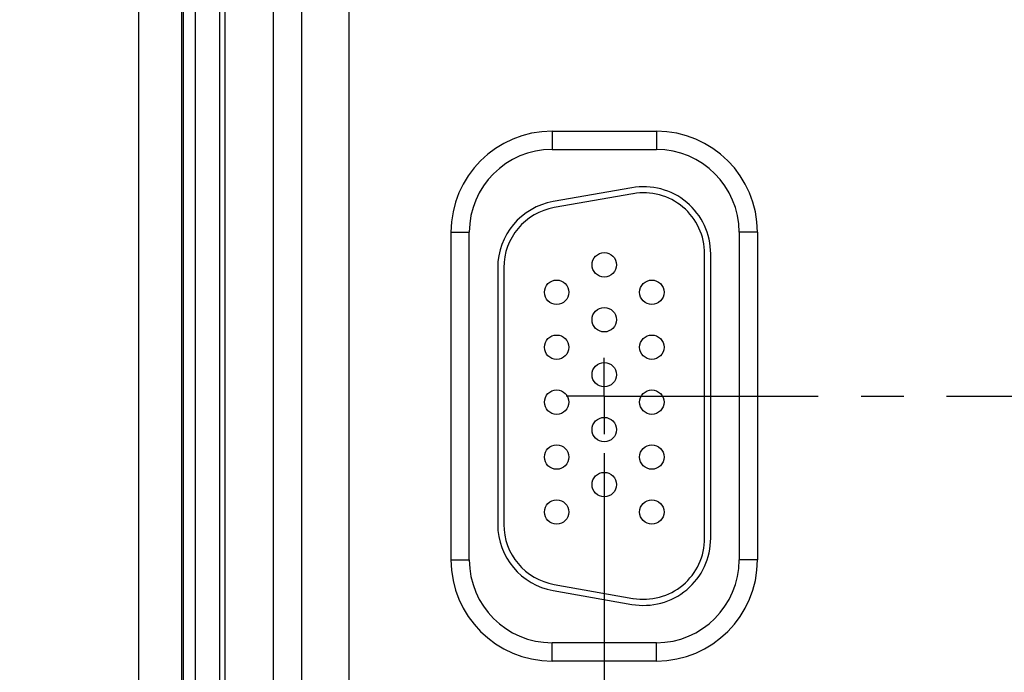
# Model space of a CAD drawing. Header units: inches. Extents: x 0 to 34, y 0 to 22.
# Tile 28 of 36: x 15.9 to 19.1, y 9.3 to 11.4. Entities that reach past the tile are written whole.
import ezdxf

# ---------------------------------------------------------------- set-up
doc = ezdxf.new("R2010")
doc.units = ezdxf.units.IN
doc.header["$LTSCALE"] = 1.87
doc.header["$MEASUREMENT"] = 0
doc.linetypes.add('CENTER', pattern=[0.6, 0.375, -0.075, 0.075, -0.075])
doc.layers.get('0').update_dxf_attribs({"linetype": 'CONTINUOUS'})
for name, color, linetype in [('02___PRT_ALL_AXES', 7, 'CONTINUOUS'), ('DETAIL', 7, 'CONTINUOUS'), ('DIMENSIONS', 7, 'CONTINUOUS')]:
    doc.layers.add(name, color=color, linetype=linetype)
doc.styles.get("Standard").update_dxf_attribs({"font": 'txt', "width": 0.8})
doc.dimstyles.new('DIMSTYLE_1', dxfattribs={"dimtxt": 0.125, "dimasz": 0.18, "dimexe": 0.125, "dimexo": 0.0625, "dimgap": 0.03125, "dimtad": 0, "dimtih": 1, "dimtoh": 1, "dimlfac": 0.5, "dimzin": 4, "dimdsep": 46, "dimtxsty": 'STANDARD', "dimblk": '_FILLED', "dimblk1": '_FILLED', "dimblk2": '_FILLED', "dimcen": 0.09, "dimazin": 1, "dimtp": 0.001, "dimtm": 0.001, "dimtfac": 1, "dimtofl": 0, "dimtmove": 0, "dimatfit": 3, "dimldrblk": '_FILLED', "dimfxl": 1, "dimtolj": 1, "dimtzin": 4, "dimarcsym": 0})
doc.dimstyles.get("Standard").update_dxf_attribs({"dimtxt": 0.125, "dimasz": 0.18, "dimexe": 0.125, "dimexo": 0.0625, "dimgap": 0.09, "dimtad": 0, "dimtih": 1, "dimtoh": 1, "dimzin": 4, "dimdsep": 46, "dimtxsty": 'STANDARD', "dimblk": '_FILLED', "dimblk1": '_FILLED', "dimblk2": '_FILLED', "dimcen": 0.09, "dimazin": 1, "dimtol": 1, "dimtp": 0.02, "dimtm": 0.02, "dimtfac": 1, "dimtofl": 0, "dimtmove": 0, "dimatfit": 3, "dimldrblk": '_FILLED', "dimfxl": 1, "dimtolj": 1, "dimtzin": 4, "dimarcsym": 0})

# ---------------------------------------------------------------- blocks, each defined once
blk = doc.blocks.new('*D11')
at = {"layer": 'DIMENSIONS', "color": 2, "linetype": 'CONTINUOUS'}
blk.add_line((17.8082, 10.0263), (17.8082, 7.3852), dxfattribs=at)
at = {"layer": 'DIMENSIONS', "color": 2, "linetype": 'CONTINUOUS', "insert": (17.7457, 7.3227), "char_height": 0.125, "width": 1.225, "attachment_point": 3, "rotation": 90, "line_spacing_factor": 0.9}
blk.add_mtext('4.68{\\ftxt.shx;\\W1.000000;\\H0.125000; }[118.7]', dxfattribs=at)
blk = doc.blocks.new('_FILLED')
at = {"color": 0, "linetype": 'BYBLOCK'}
blk.add_solid([(0, 0), (-1, 0.174), (-1, -0.174)], dxfattribs=at)
blk = doc.blocks.new('*D12')
at = {"layer": 'DIMENSIONS', "color": 2, "linetype": 'CONTINUOUS'}
blk.add_line((20.9743, 10.4883), (20.9743, 7.3852), dxfattribs=at)
at = {"layer": 'DIMENSIONS', "color": 2, "linetype": 'CONTINUOUS', "insert": (20.9118, 7.3227), "char_height": 0.125, "width": 1.025, "attachment_point": 3, "rotation": 90, "line_spacing_factor": 0.9}
blk.add_mtext('6.26{\\ftxt.shx;\\W1.000000;\\H0.125000; }[159]', dxfattribs=at)
blk = doc.blocks.new('*D31')
at = {"layer": 'DIMENSIONS', "color": 2, "linetype": 'CONTINUOUS'}
blk.add_line((19.9182, 10.0263), (19.9182, 7.3852), dxfattribs=at)
at = {"layer": 'DIMENSIONS', "color": 2, "linetype": 'CONTINUOUS', "insert": (19.8557, 7.3227), "char_height": 0.125, "width": 1.225, "attachment_point": 3, "rotation": 90, "line_spacing_factor": 0.9}
blk.add_mtext('5.73{\\ftxt.shx;\\W1.000000;\\H0.125000; }[145.5]', dxfattribs=at)
blk = doc.blocks.new('*D32')
at = {"layer": 'DIMENSIONS', "color": 2, "linetype": 'CONTINUOUS'}
blk.add_line((22.0282, 10.0263), (22.0282, 7.3852), dxfattribs=at)
at = {"layer": 'DIMENSIONS', "color": 2, "linetype": 'CONTINUOUS', "insert": (21.9657, 7.3227), "char_height": 0.125, "width": 1.225, "attachment_point": 3, "rotation": 90, "line_spacing_factor": 0.9}
blk.add_mtext('6.79{\\ftxt.shx;\\W1.000000;\\H0.125000; }[172.3]', dxfattribs=at)
blk = doc.blocks.new('*D33')
at = {"layer": 'DIMENSIONS', "color": 2, "linetype": 'CONTINUOUS'}
blk.add_line((24.1382, 10.0263), (24.1382, 7.3852), dxfattribs=at)
at = {"layer": 'DIMENSIONS', "color": 2, "linetype": 'CONTINUOUS', "insert": (24.0757, 7.3227), "char_height": 0.125, "width": 1.225, "attachment_point": 3, "rotation": 90, "line_spacing_factor": 0.9}
blk.add_mtext('7.84{\\ftxt.shx;\\W1.000000;\\H0.125000; }[199.1]', dxfattribs=at)

msp = doc.modelspace()

# ---------------------------------------------------------------- linework, layer by layer
at = {"color": 7, "linetype": 'CONTINUOUS'}
for p, q in [((16.5659, 9.1393), (16.5659, 14.7663)), ((16.7234, 14.7663), (16.7234, 8.9103)), ((16.4282, 14.6541), (16.4282, 9.1066)), ((16.4676, 14.6541), (16.4676, 9.146)), ((16.4684, 14.6549), (16.4684, 9.1452)), ((16.5471, 14.6549), (16.5471, 9.1419)), ((16.9728, 8.4191), (16.9728, 14.6645)), ((16.8169, 8.575), (16.8169, 14.5085)), ((17.6372, 11.0818), (17.9792, 11.0818)), ((17.6372, 11.0818), (17.6372, 11.0218)), ((17.9792, 11.0818), (17.9792, 11.0218)), ((17.6372, 11.0218), (17.9792, 11.0218)), ((17.8991, 10.8967), (17.6411, 10.8512)), ((17.9025, 10.877), (17.6445, 10.8315)), ((17.3062, 10.7508), (17.3662, 10.7508)), ((17.3062, 9.6768), (17.3062, 10.7508)), ((17.3662, 9.6768), (17.3662, 10.7508)), ((18.3103, 10.7508), (18.2503, 10.7508)), ((18.2503, 10.7508), (18.2503, 9.6768)), ((18.3103, 10.7508), (18.3103, 9.6768)), ((18.1373, 9.748), (18.1373, 10.68)), ((18.1573, 9.748), (18.1573, 10.68)), ((17.4593, 10.6345), (17.4593, 9.7935)), ((17.4793, 10.6345), (17.4793, 9.7935)), ((17.3062, 9.6768), (17.3662, 9.6768)), ((18.3103, 9.6768), (18.2503, 9.6768)), ((17.6445, 9.5966), (17.9025, 9.5511)), ((17.6411, 9.5769), (17.8991, 9.5314)), ((17.9792, 9.4057), (17.6372, 9.4057)), ((17.6372, 9.3457), (17.6372, 9.4057)), ((17.9792, 9.3457), (17.9792, 9.4057)), ((17.9792, 9.3457), (17.6372, 9.3457))]:
    msp.add_line(p, q, dxfattribs=at)
for centre in [(17.8083, 10.644), (17.6523, 10.554), (17.9643, 10.554), (17.8083, 10.464), (17.6523, 10.374), (17.9643, 10.374), (17.8083, 10.284), (17.6523, 10.194), (17.9643, 10.194), (17.8083, 10.104), (17.6523, 10.014), (17.9643, 10.014), (17.8083, 9.924), (17.6523, 9.834), (17.9643, 9.834)]:
    msp.add_circle(centre, 0.04, dxfattribs=at)
for centre, radius, start, end in [((17.6372, 10.7508), 0.3311, 90, 180), ((17.9792, 10.7508), 0.3311, 0, 90), ((17.6372, 10.7508), 0.2711, 90, 180), ((17.9792, 10.7508), 0.2711, 0, 90), ((17.9373, 10.68), 0.22, 0, 100), ((17.9373, 10.68), 0.2, 0, 100), ((17.6793, 10.6345), 0.22, 100, 180), ((17.6793, 10.6345), 0.2, 100, 180), ((17.6793, 9.7935), 0.22, 180, 260), ((17.6793, 9.7935), 0.2, 180, 260), ((17.9373, 9.748), 0.22, 260, 360), ((17.9373, 9.748), 0.2, 260, 360), ((17.6372, 9.6768), 0.3311, 180, 270), ((17.6372, 9.6768), 0.2711, 180, 270), ((17.9792, 9.6768), 0.3311, 270, 360), ((17.9792, 9.6768), 0.2711, 270, 360)]:
    msp.add_arc(centre, radius, start, end, dxfattribs=at)
at = {"layer": '02___PRT_ALL_AXES', "color": 3, "linetype": 'CONTINUOUS'}
for p, q in [((16.2826, 14.5918), (16.2826, 9.1418)), ((16.4226, 14.5918), (16.4226, 9.1418))]:
    msp.add_line(p, q, dxfattribs=at)
at = {"layer": '02___PRT_ALL_AXES', "color": 7, "linetype": 'CENTER'}
for q in [(17.8082, 10.3388), (17.6832, 10.2138), (19.7932, 10.2138), (17.8082, 10.0888)]:
    msp.add_line((17.8082, 10.2138), q, dxfattribs=at)

# ---------------------------------------------------------------- dimensions: what is measured, and where the dimension line sits
at = {"layer": 'DIMENSIONS', "color": 2, "linetype": 'CONTINUOUS'}
for feature_location, offset, origin, picture, middle in [((20.9743, 10.4883), (0, -3.1031), (8.4582, 10.5508), '*D12', (20.9743, 6.8102)), ((17.80824, 10.02628), (0, -2.64108), (8.4582, 10.08878), '*D11', (17.80824, 6.7102)), ((19.9182, 10.0263), (0, -2.6411), (8.4582, 10.0888), '*D31', (19.9182, 6.7102)), ((22.02824, 10.02628), (0, -2.64108), (8.4582, 10.08878), '*D32', (22.02824, 6.7102)), ((24.1382, 10.0263), (0, -2.6411), (8.4582, 10.0888), '*D33', (24.1382, 6.7102))]:
    dim = msp.add_ordinate_dim(feature_location=feature_location, offset=offset, dtype=1, origin=origin, dimstyle='DIMSTYLE_1', dxfattribs=at)
    dim.commit()
    dim.dimension.update_dxf_attribs({"geometry": picture, "text_midpoint": middle})

# ---------------------------------------------------------------- leaders
at = {"layer": 'DETAIL', "color": 2, "linetype": 'CONTINUOUS'}
msp.add_leader([(15.4247, 9.796), (16.8937, 5.8227), (17.0737, 5.8227)], dimstyle='STANDARD', override={"dimtad": 0}, dxfattribs=at)

doc.saveas('drawing.dxf')
